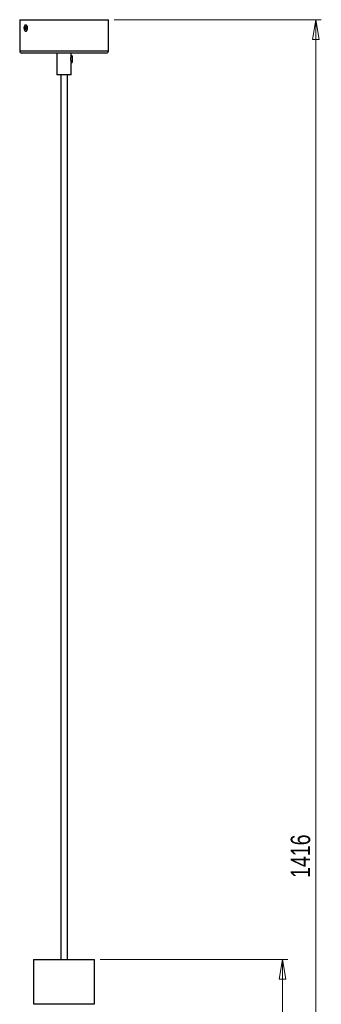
# Model space of a CAD drawing. Header units: millimetres. Extents: x 665 to 910, y 277 to 710.
# Tile 4 of 6: x 686 to 740, y 383 to 560. Entities that reach past the tile are written whole.
import ezdxf

# ---------------------------------------------------------------- set-up
doc = ezdxf.new("R2010")
doc.units = ezdxf.units.MM
doc.styles.add('SLDTEXTSTYLE0', font='TXT', dxfattribs={"width": 0.75})
doc.dimstyles.new('SLDDIMSTYLE0', dxfattribs={"dimtxt": 3.5, "dimasz": 3.556, "dimexe": 0, "dimexo": 0.0625, "dimgap": 0.875, "dimtad": 1, "dimdec": 0, "dimlfac": 5, "dimrnd": 1e-09, "dimzin": 12, "dimdsep": 46, "dimtxsty": 'SLDTEXTSTYLE0', "dimblk1": 'CLOSED', "dimblk2": 'CLOSED', "dimsah": 1, "dimcen": 0.09, "dimadec": 0, "dimazin": 3, "dimtfac": 1, "dimtdec": 0, "dimtofl": 0, "dimtmove": 0, "dimatfit": 3, "dimldrblk": 'CLOSED', "dimfxl": 0, "dimfrac": 2, "dimtolj": 1, "dimtzin": 12, "dimarcsym": 0})

# ---------------------------------------------------------------- blocks, each defined once
blk = doc.blocks.new('_Closed')
at = {"color": 0, "linetype": 'ByBlock', "lineweight": -2}
for p, q in [((-1, 0.166667), (0, 0)), ((-1, 0.166667), (-1, -0.166667)), ((0, 0), (-1, -0.166667)), ((0, 0), (-1, 0))]:
    blk.add_line(p, q, dxfattribs=at)
blk = doc.blocks.new('_D')
at = {"color": 7, "linetype": 'Continuous', "lineweight": 0}
for p, q in [((702.87, 560.39), (740.2, 560.39)), ((739.2, 560.39), (739.2, 277.21)), ((707.57, 277.21), (740.2, 277.21))]:
    blk.add_line(p, q, dxfattribs=at)
at = {"color": 7, "linetype": 'Continuous', "lineweight": 18, "xscale": 3.556, "yscale": 3.556}
for p, rotation in [((739.2, 560.39, -114), 90.0000000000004), ((739.2, 277.21, -114), 270.0000000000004)]:
    blk.add_blockref('_Closed', p, dxfattribs=dict(at, rotation=rotation))
at = {"color": 7, "linetype": 'Continuous', "lineweight": 18, "insert": (734.69, 405.88), "char_height": 3.5, "attachment_point": 1, "rotation": 90, "style": 'SLDTEXTSTYLE0'}
blk.add_mtext('1416', dxfattribs=at)
blk = doc.blocks.new('_D_1')
at = {"color": 7, "linetype": 'Continuous', "lineweight": 0}
for p, q in [((700.37, 391.21), (734.2, 391.21)), ((733.2, 391.21), (733.2, 277.21)), ((707.57, 277.21), (734.2, 277.21))]:
    blk.add_line(p, q, dxfattribs=at)
at = {"color": 7, "linetype": 'Continuous', "lineweight": 18, "xscale": 3.556, "yscale": 3.556}
for p, rotation in [((733.2, 391.21, -114), 90.0000000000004), ((733.2, 277.21, -114), 270.0000000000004)]:
    blk.add_blockref('_Closed', p, dxfattribs=dict(at, rotation=rotation))
at = {"color": 7, "linetype": 'Continuous', "lineweight": 18, "insert": (728.69, 334.82), "char_height": 3.5, "attachment_point": 1, "rotation": 90, "style": 'SLDTEXTSTYLE0'}
blk.add_mtext('570', dxfattribs=at)

msp = doc.modelspace()

# ---------------------------------------------------------------- linework, layer by layer
at = {"color": 7, "linetype": 'Continuous', "lineweight": 25}
for p, q in [((685.87, 560.39), (685.87, 554.79)), ((685.87, 560.39), (687.07, 560.39)), ((687.07, 560.39), (701.87, 560.39)), ((701.87, 554.79), (701.87, 560.39)), ((686.69, 558.9), (687, 558.86)), ((686.76, 558.63), (686.83, 558.67)), ((686.85, 559.18), (686.93, 559.14)), ((687, 559.43), (686.93, 559.43)), ((687.09, 559.41), (687, 559.43)), ((687.23, 559.24), (687.18, 559.32)), ((687.18, 558.45), (687.23, 558.53)), ((686.93, 558.33), (687, 558.33)), ((687.41, 554.39), (686.27, 554.39)), ((701.47, 554.39), (687.41, 554.39)), ((692.57, 554.39), (692.57, 550.49)), ((695.17, 553.85), (695.17, 554.39)), ((695.33, 553.86), (695.17, 553.86)), ((695.33, 553.86), (695.33, 552.71)), ((695.17, 550.49), (695.17, 552.71)), ((695.17, 552.71), (695.33, 552.71)), ((695.17, 550.49), (692.57, 550.49)), ((693.27, 550.49), (693.27, 391.21)), ((694.47, 391.21), (694.47, 550.49)), ((688.37, 391.21), (688.37, 383.21)), ((688.37, 391.21), (693.87, 391.21)), ((693.87, 391.21), (699.37, 391.21)), ((699.37, 383.21), (699.37, 391.21)), ((688.37, 383.21), (693.87, 383.21)), ((693.87, 383.21), (699.37, 383.21))]:
    msp.add_line(p, q, dxfattribs=at)
at = {"color": 8, "linetype": 'Continuous', "lineweight": 25}
for p, q in [((685.87, 554.79), (687.07, 554.79)), ((687.07, 554.79), (701.87, 554.79))]:
    msp.add_line(p, q, dxfattribs=at)
at = {"color": 7, "linetype": 'Continuous', "lineweight": 25, "flags": 128}
for points in [[(687.02, 559.41), (686.91, 559.43), (686.81, 559.39), (686.72, 559.27), (686.66, 559.1), (686.64, 558.91), (686.66, 558.71), (686.71, 558.53), (686.79, 558.4), (686.89, 558.34), (687, 558.35), (687.09, 558.43), (687.17, 558.58), (687.21, 558.76), (687.22, 558.96), (687.18, 559.16), (687.11, 559.31), (687.02, 559.41)], [(687, 558.33), (687.07, 558.35), (687.16, 558.43), (687.24, 558.58), (687.28, 558.76), (687.28, 558.96), (687.25, 559.16), (687.18, 559.31), (687.09, 559.41)]]:
    msp.add_lwpolyline(points, dxfattribs=at)
at = {"color": 7, "linetype": 'Continuous', "lineweight": 25}
for centre, radius, start, end in [((687.74, 558.8), 1.05, 166.3084, 174.0719), ((686.99, 559.19), 0.417, 222.5342, 233.5412), ((687.02, 559.33), 0.417, 222.5342, 233.5412), ((686.95, 558.88), 0.207, 186.8477, 203.018), ((687.92, 558.7), 1.16, 175.3631, 183.4188), ((687.05, 559.02), 0.49, 232.9883, 243.2179), ((686.83, 558.95), 0.0737, 117.6675, 149.9912), ((688.12, 558.67), 1.36, 157.848, 165.0915), ((687.99, 558.65), 1.16, 175.3631, 183.4188), ((686.8, 558.81), 0.0737, 297.6675, 329.9912), ((687.6, 560.17), 1.57, 242.2815, 246.8224), ((688.19, 558.62), 1.36, 157.848, 165.0915), ((686.68, 558.89), 0.207, 6.8477, 23.018), ((687.62, 560.31), 1.57, 242.2815, 246.8224), ((689.03, 558.44), 2.07, 168.2138, 172.1666), ((686.27, 554.79), 0.4, 180, 270), ((701.47, 554.79), 0.4, 270, 0)]:
    msp.add_arc(centre, radius, start, end, dxfattribs=at)
for points, knots in [([(686.75, 558.85), (686.76, 558.85), (686.84, 558.85), (686.93, 558.85), (687, 558.84)], [0, 0, 0, 0, 0.1710636, 1, 1, 1, 1]), ([(686.99, 558.82), (686.93, 558.81), (686.85, 558.8), (686.78, 558.8), (686.76, 558.79)], [0, 0, 0, 0, 0.820483, 1, 1, 1, 1]), ([(686.87, 558.99), (686.85, 558.99), (686.82, 558.99), (686.78, 558.99), (686.77, 558.99)], [0, 0, 0, 0, 0.583784, 1, 1, 1, 1]), ([(686.8, 559.02), (686.81, 559.02), (686.84, 559.02), (686.87, 559.01), (686.89, 559.01)], [0, 0, 0, 0, 0.464988, 1, 1, 1, 1]), ([(686.99, 558.78), (686.96, 558.78), (686.92, 558.78), (686.88, 558.78), (686.86, 558.78)], [0, 0, 0, 0, 0.681732, 1, 1, 1, 1]), ([(695.17, 553.85), (695.17, 553.85), (695.17, 553.86), (695.15, 553.81), (695.11, 553.71), (695.06, 553.56), (695.03, 553.37), (695.04, 553.18), (695.07, 553.01), (695.11, 552.86), (695.15, 552.75), (695.17, 552.71), (695.17, 552.71), (695.17, 552.71)], [0, 0, 0, 0, 0.040164, 0.137482, 0.237896, 0.346334, 0.457101, 0.558509, 0.654021, 0.755677, 0.86608, 0.974975, 1, 1, 1, 1])]:
    msp.add_open_spline(points, degree=3, knots=knots, dxfattribs=at)

# ---------------------------------------------------------------- dimensions: what is measured, and where the dimension line sits
at = {"color": 7, "linetype": 'Continuous', "lineweight": 18}
for base, p1, picture, middle in [((739.2, 277.21), (701.87, 560.39), '_D', (739.2, 411.05)), ((733.2, 277.21), (699.37, 391.21), '_D_1', (733.2, 338.7))]:
    dim = msp.add_linear_dim(base=base, p1=p1, p2=(706.57, 277.21), angle=90, dimstyle='SLDDIMSTYLE0', dxfattribs=at)
    dim.commit()
    dim.dimension.update_dxf_attribs({"geometry": picture, "text_midpoint": middle, "dimtype": 160})

doc.saveas('drawing.dxf')
